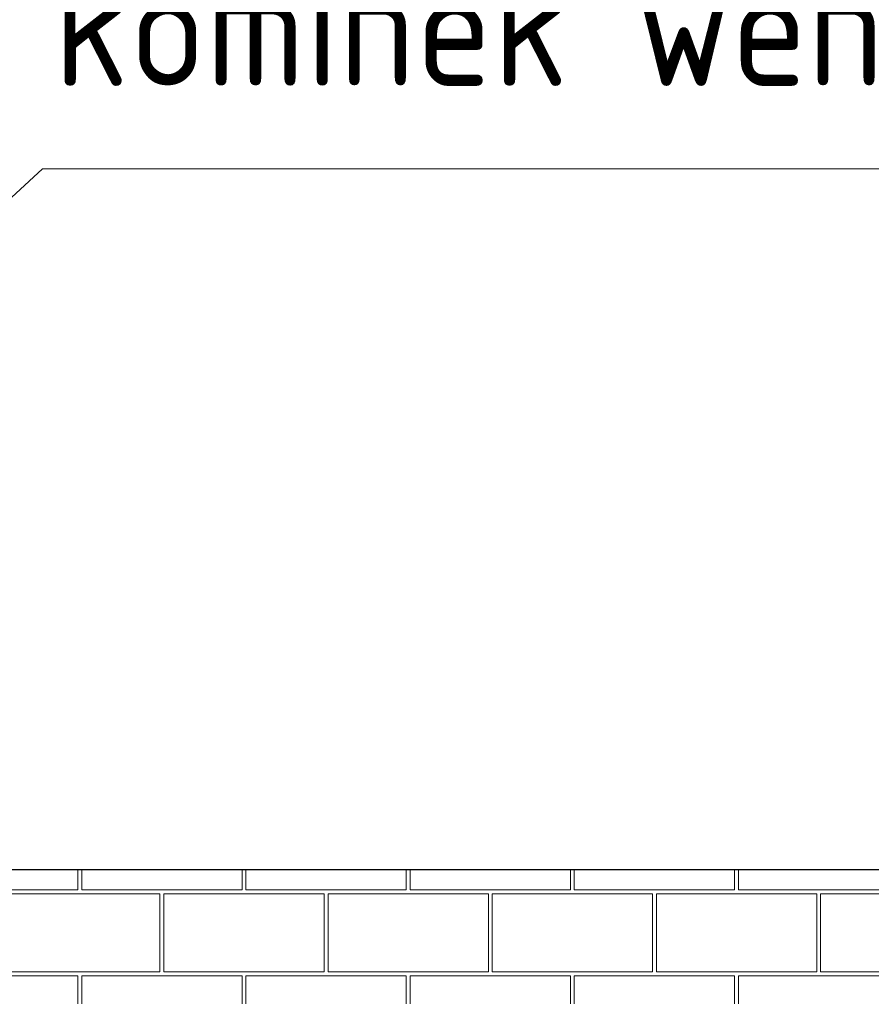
# Model space of a CAD drawing. Header units: millimetres. Extents: x 2060 to 2634, y 1467 to 1764.
# Tile 10 of 64: x 2499 to 2524, y 1667 to 1696. Entities that reach past the tile are written whole.
import ezdxf

# ---------------------------------------------------------------- set-up
doc = ezdxf.new("R2010")
doc.units = ezdxf.units.MM
doc.styles.add('ACDINTS', font='isocp.shx', dxfattribs={"height": 1})
doc.styles.get("Standard").update_dxf_attribs({"font": 'arial.ttf'})
doc.dimstyles.new('Kopia Sebastian 1do30', dxfattribs={"dimtxt": 60, "dimasz": 75, "dimexe": 10, "dimexo": 50, "dimgap": 30, "dimtad": 1, "dimdec": 0, "dimtxsty": 'Standard', "dimcen": 2.5, "dimclrd": 256, "dimclre": 256, "dimclrt": 256, "dimadec": 0, "dimazin": 0, "dimtfac": 1, "dimtdec": 0, "dimtmove": 0, "dimatfit": 3, "dimfxl": 0, "dimlwd": -1, "dimlwe": -1, "dimarcsym": 0})

# ---------------------------------------------------------------- blocks, each defined once
blk = doc.blocks.new('*D20')
for p, q in [((2525.552, 1670.72), (2450.723, 1670.72)), ((2450.823, 1669.22), (2450.823, 1568.22)), ((2525.137, 1566.72), (2450.723, 1566.72))]:
    blk.add_line(p, q)
for points in [[(2451.073, 1669.22), (2450.573, 1669.22), (2450.823, 1670.72)], [(2450.573, 1568.22), (2451.073, 1568.22), (2450.823, 1566.72)]]:
    blk.add_solid(points)
at = {"layer": 'DEFPOINTS', "color": 0}
for p in [(2526.052, 1670.72), (2450.823, 1566.72), (2525.637, 1566.72)]:
    blk.add_point(p, dxfattribs=at)
at = {"insert": (2449.557, 1618.72), "char_height": 1.5, "attachment_point": 5, "rotation": 90}
blk.add_mtext('2600', dxfattribs=at)

msp = doc.modelspace()

# ---------------------------------------------------------------- hatches: boundary and pattern name
at = {"lineweight": 0}
h = msp.add_hatch(dxfattribs=at)
h.set_pattern_fill('AR-B816C', color=256, scale=0.012, style=0)
h.set_pattern_definition([(1e-11, (-3759.0246, 2552.7144), (2.4384, 2.4384), [4.7625, -0.1143]), (1e-11, (-3761.463, 2552.8287), (2.4384, 2.4384), [4.7625, -0.1143]), (90, (-3759.0246, 2552.7144), (-2.4384, 2.4384), [-2.5527, 2.3241]), (90, (-3759.139, 2552.7144), (-2.4384, 2.4384), [-2.5527, 2.3241])])
h.paths.add_polyline_path([(2526.052, 1670.72), (2507.826, 1670.72), (2474.222, 1670.72), (2474.759, 1667.873), (2474.865, 1667.342), (2476.865, 1667.342), (2476.865, 1666.742), (2509.686, 1666.742), (2525.354, 1666.742), (2525.354, 1666.744), (2526.241, 1667.453)])

# ---------------------------------------------------------------- linework, layer by layer
for p, q in [((2499.183, 1691.534), (2486.374, 1679.732)), ((2545.588, 1691.534), (2499.183, 1691.534))]:
    msp.add_line(p, q, dxfattribs=at)
at = {"lineweight": 0, "ltscale": 3}
msp.add_line((2474.222, 1670.72), (2526.052, 1670.72), dxfattribs=at)

# ---------------------------------------------------------------- texts
at = {"lineweight": 0, "style": 'ACDINTS'}
msp.add_text('kominek wentylacyjny', height=3.5, dxfattribs=at).set_placement((2499.503, 1693.995))

# ---------------------------------------------------------------- dimensions: what is measured, and where the dimension line sits
dim = msp.add_linear_dim(base=(2450.823, 1566.72), p1=(2526.052, 1670.72), p2=(2525.637, 1566.72), angle=90, text='2600', dimstyle='Kopia Sebastian 1do30', override={"dimtxt": 1.5, "dimasz": 1.5, "dimexe": 0.1, "dimexo": 0.5, "dimgap": 0.5})
dim.commit()
dim.dimension.update_dxf_attribs({"geometry": '*D20', "text_midpoint": (2450.823, 1618.72), "dimtype": 160})

doc.saveas('drawing.dxf')
